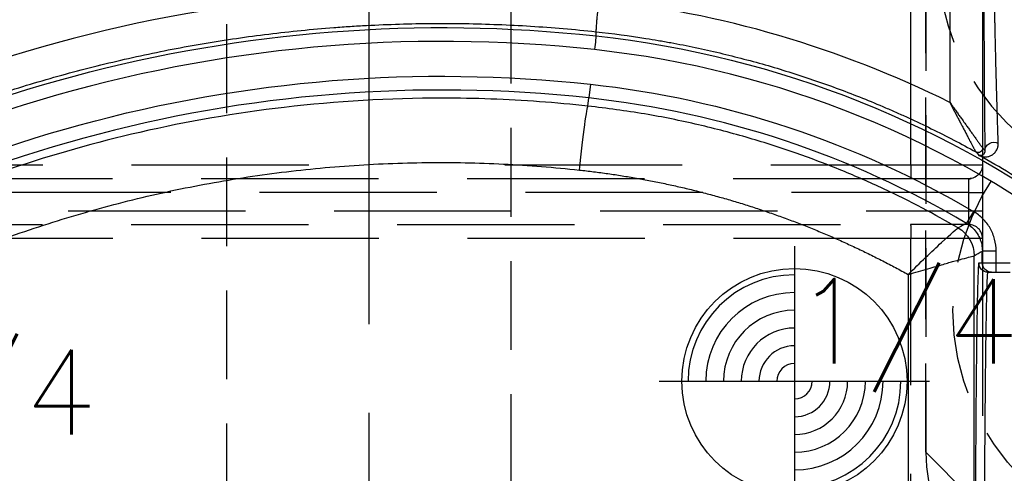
# Model space of a CAD drawing. Extents: x 2651 to 11825, y -3833 to 1075.
# Tile 246 of 256: x 4101 to 4129, y 271 to 284. Entities that reach past the tile are written whole.
import ezdxf

# ---------------------------------------------------------------- set-up
doc = ezdxf.new("R2010")
doc.units = 0
doc.header["$LTSCALE"] = 10
for name, pattern in [('CENTER', [2, 1.25, -0.25, 0.25, -0.25]), ('DASHED', [0.75, 0.5, -0.25]), ('HIDDEN', [0.375, 0.25, -0.125])]:
    doc.linetypes.add(name, pattern=pattern)
doc.layers.get('0').update_dxf_attribs({"linetype": 'CONTINUOUS'})
doc.layers.get('Defpoints').update_dxf_attribs({"linetype": 'CONTINUOUS'})
for name, color, linetype in [('1', 7, 'CONTINUOUS'), ('204', 7, 'CONTINUOUS'), ('COOL', 150, 'HIDDEN'), ('DIM', 3, 'CONTINUOUS'), ('LAYER_103', 7, 'CONTINUOUS'), ('PIN', 3, 'CONTINUOUS')]:
    doc.layers.add(name, color=color, linetype=linetype)
doc.styles.get("Standard").update_dxf_attribs({"font": 'romans.shx'})
doc.dimstyles.new('MM& INCH5', dxfattribs={"dimtxt": 5, "dimasz": 2.5, "dimexe": 1, "dimexo": 0.5, "dimtad": 0, "dimrnd": 1.38778e-17, "dimzin": 9, "dimdsep": 46, "dimtxsty": 'Standard', "dimblk": 'CLOSED', "dimcen": 0, "dimclrd": 3, "dimclre": 3, "dimclrt": 3, "dimazin": 2, "dimtfac": 0.75, "dimtofl": 0, "dimtmove": 0, "dimatfit": 3, "dimfxl": 0, "dimtolj": 1, "dimarcsym": 0})
doc.dimstyles.new('T5', dxfattribs={"dimtxt": 5, "dimasz": 4, "dimexe": 1.5, "dimexo": 1, "dimgap": 1.5, "dimtad": 0, "dimrnd": 1.38778e-17, "dimzin": 9, "dimdsep": 46, "dimtxsty": 'Standard', "dimblk": 'CLOSED', "dimcen": 0, "dimclrd": 3, "dimclre": 3, "dimclrt": 3, "dimazin": 2, "dimtfac": 0.75, "dimtofl": 0, "dimtmove": 0, "dimatfit": 3, "dimfxl": 0, "dimtolj": 1, "dimarcsym": 0})

# ---------------------------------------------------------------- blocks, each defined once
blk = doc.blocks.new('DSD')
at = {"layer": '1', "color": 6, "linetype": 'DASHED'}
for p, q in [((499.908, 511.092), (499.908, 526.896)), ((501.927, 526.896), (501.927, 511.092)), ((499.908, 511.092), (501.927, 511.092)), ((499.898, 510.703), (462.919, 510.703)), ((501.538, 510.703), (499.898, 510.703)), ((501.545, 510.315), (468.644, 510.315)), ((501.545, 509.797), (501.545, 510.315)), ((501.545, 510.315), (501.927, 510.315)), ((501.927, 510.315), (501.927, 509.797)), ((468.644, 509.797), (501.545, 509.797)), ((501.545, 509.797), (501.927, 509.797)), ((462.919, 509.408), (499.898, 509.408)), ((501.538, 509.408), (499.898, 509.408)), ((499.908, 459.883), (499.908, 509.019)), ((501.927, 509.019), (499.908, 509.019)), ((501.927, 509.019), (501.927, 460.933)), ((501.922, 508.326), (501.922, 508.663))]:
    blk.add_line(p, q, dxfattribs=at)
at = {"layer": '1', "color": 252, "linetype": 'Continuous'}
for p, q in [((501.935, 511.57), (501.935, 526.418)), ((501.004, 525.133), (501.004, 512.855)), ((490.87, 513.364), (490.828, 512.978)), ((490.803, 512.75), (490.828, 512.978)), ((501.675, 509.779), (501.477, 509.445)), ((501.923, 508.664), (501.923, 508.326)), ((502.312, 508.664), (501.923, 508.664)), ((502.312, 508.326), (502.312, 508.664)), ((501.692, 464.145), (501.692, 508.531)), ((501.923, 508.326), (501.825, 508.326)), ((502.312, 508.326), (501.923, 508.326)), ((502.711, 508.326), (502.312, 508.326)), ((502.312, 508.067), (502.312, 508.326)), ((499.831, 508.003), (499.831, 464.659))]:
    blk.add_line(p, q, dxfattribs=at)
at = {"layer": '1', "color": 7, "linetype": 'Continuous'}
for p, q in [((502.084, 508.067), (502.182, 508.067)), ((502.182, 508.067), (502.312, 508.067)), ((502.312, 508.067), (502.711, 508.067))]:
    blk.add_line(p, q, dxfattribs=at)
at = {"layer": '1', "color": 252, "linetype": 'Continuous', "extrusion": (0, 0, -1)}
for centre, radius, start, end in [((-486.693, 474.837), 40.124, 53.8028, 96.2068), ((-487.959, 486.516), 28.376, 96.2147, 157.8612), ((-486.693, 474.837), 38.753, 53.2604, 96.1879), ((-487.959, 486.516), 27.006, 96.1879, 120.5226)]:
    blk.add_arc(centre, radius, start, end, dxfattribs=at)
at = {"layer": '1', "color": 110, "linetype": 'Continuous'}
for centre, radius, start, end in [((486.693, 474.837), 39.735, 83.7932, 129.3821), ((487.959, 486.516), 27.988, 21.018, 83.7852)]:
    blk.add_arc(centre, radius, start, end, dxfattribs=at)
at = {"layer": '1', "color": 252, "linetype": 'Continuous'}
for centre, radius, start, end in [((486.693, 474.837), 38.365, 83.8121, 126.7396), ((487.959, 486.516), 26.617, 59.4774, 83.8121)]:
    blk.add_arc(centre, radius, start, end, dxfattribs=at)
at = {"layer": '1', "color": 7, "linetype": 'Continuous'}
blk.add_arc((487.959, 486.516), 28.454, 56.6874, 60.8315, dxfattribs=at)
at = {"layer": '1', "color": 6, "linetype": 'DASHED', "extrusion": (0, 0, -1)}
blk.add_arc((-501.538, 511.092), 0.389, 180, 270, dxfattribs=at)
at = {"layer": '1', "color": 6, "linetype": 'DASHED'}
blk.add_arc((501.538, 509.019), 0.389, 0, 90, dxfattribs=at)
at = {"layer": '1', "color": 252, "linetype": 'Continuous'}
for centre, major_axis, ratio, start_param, end_param in [((486.674, 474.837), (-41.149, 0), 1, 4.604494, 5.330589), ((464.37, 486.503), (-47.418, -0.042), 0.865972, 3.795115, 3.797219)]:
    blk.add_ellipse(centre, major_axis=major_axis, ratio=ratio, start_param=start_param, end_param=end_param, dxfattribs=at)
at = {"layer": '1', "color": 7, "linetype": 'Continuous'}
blk.add_ellipse((487.939, 486.516), major_axis=(-29.401, 0), ratio=1, start_param=4.251891, end_param=4.60449, dxfattribs=at)
at = {"layer": '1', "color": 252, "linetype": 'Continuous', "extrusion": (0, 0, -1)}
for centre, major_axis, ratio, start_param, end_param in [((490.608, 510.947), (0.196, 1.803), 0.026024, 4.709561, 6.274456), ((502.255, 511.501), (0.259, 0.004), 0.885838, 3.160401, 5.197109), ((501.805, 511.57), (-0.072, -0.108), 0.998651, 4.124129, 6.199042), ((501.805, 511.57), (0.0968, 0.0861), 0.999914, 0.727159, 2.802769), ((500.785, 508.531), (-0.452, 0.786), 0.999949, 1.049185, 2.092408), ((500.785, 508.531), (-0.106, -0.901), 0.999761, 3.551938, 4.595151), ((502.084, 508.326), (0, -0.259), 0.999962, 0, 1.570796), ((502.182, 508.326), (0, 0.259), 0.999962, 3.141593, 4.712389)]:
    blk.add_ellipse(centre, major_axis=major_axis, ratio=ratio, start_param=start_param, end_param=end_param, dxfattribs=at)
at = {"layer": '1', "color": 252, "linetype": 'Continuous'}
for points, knots in [([(501.961, 518.374), (501.961, 518.2), (501.961, 518.025), (501.961, 517.764), (501.961, 517.634), (501.962, 517.504), (501.962, 517.417), (501.962, 517.373), (501.962, 517.157), (501.962, 516.815), (501.963, 516.31), (501.965, 515.813), (501.966, 515.489), (501.967, 515.247), (501.967, 515.127), (501.967, 515.008), (501.968, 514.948), (501.968, 514.928), (501.968, 514.889), (501.969, 514.712), (501.97, 514.384), (501.973, 513.941), (501.974, 513.658), (501.976, 513.382), (501.977, 513.247), (501.978, 513.082), (501.978, 513.049), (501.979, 512.984), (501.979, 512.952), (501.98, 512.856), (501.981, 512.794), (501.982, 512.609), (501.984, 512.373), (501.987, 512.158), (501.989, 511.952), (501.99, 511.854), (501.993, 511.67), (501.994, 511.583), (501.996, 511.501)], [0, 0, 0, 0, 0.0625, 0.0625, 0.09375, 0.109375, 0.109375, 0.125, 0.125, 0.1875, 0.25, 0.3125, 0.375, 0.375, 0.40625, 0.421875, 0.421875, 0.429688, 0.429688, 0.4375, 0.5, 0.5625, 0.625, 0.625, 0.6875, 0.6875, 0.703125, 0.703125, 0.71875, 0.71875, 0.75, 0.75, 0.8125, 0.875, 0.875, 0.9375, 0.9375, 1, 1, 1, 1]), ([(491.031, 514.727), (491.03, 514.723), (491.026, 514.683), (491.011, 514.54), (491, 514.44), (490.989, 514.339)], [0, 0, 0, 0, 0.5, 0.5, 1, 1, 1, 1]), ([(490.803, 512.75), (490.348, 512.794), (489.437, 512.884), (488.065, 512.955), (485.663, 513), (482.338, 512.805), (478.26, 512.101), (474.598, 511.067), (471.361, 509.812), (468.547, 508.425), (466.128, 507.004), (464.694, 505.986), (464.023, 505.509)], [0, 0, 0, 0, 0.048366, 0.096732, 0.145099, 0.302324, 0.447855, 0.58169, 0.703824, 0.814256, 0.912982, 1, 1, 1, 1]), ([(501.241, 509.314), (500.906, 509.504), (500.217, 509.894), (499.122, 510.434), (497.945, 510.951), (496.682, 511.431), (495.333, 511.865), (493.899, 512.239), (492.382, 512.55), (491.337, 512.682), (490.803, 512.75)], [0, 0, 0, 0, 0.104323, 0.214554, 0.330692, 0.452738, 0.580692, 0.714553, 0.854323, 1, 1, 1, 1]), ([(502.312, 508.664), (502.312, 508.777), (502.297, 508.887), (502.24, 509.103), (502.197, 509.209), (502.086, 509.403), (502.017, 509.494), (501.86, 509.653), (501.772, 509.722), (501.675, 509.779)], [0, 0, 0, 0, 0.25, 0.25, 0.5, 0.5, 0.75, 0.75, 1, 1, 1, 1]), ([(501.477, 509.445), (501.473, 509.442), (501.469, 509.44), (501.443, 509.426), (501.422, 509.414), (501.347, 509.373), (501.294, 509.344), (501.241, 509.314)], [0, 0, 0, 0, 0.053761, 0.053761, 0.326804, 0.326804, 1, 1, 1, 1]), ([(501.477, 509.445), (501.528, 509.41), (501.632, 509.341), (501.758, 509.197), (501.853, 509.031), (501.912, 508.85), (501.92, 508.725), (501.923, 508.664)], [0, 0, 0, 0, 0.195653, 0.397798, 0.602202, 0.804347, 1, 1, 1, 1]), ([(499.831, 508.003), (500.161, 508.329), (500.499, 508.651), (501.039, 509.15), (501.229, 509.316), (501.241, 509.314)], [0, 0, 0, 0, 0.5, 0.5, 1, 1, 1, 1]), ([(499.831, 508.003), (499.929, 508.032), (500.117, 508.087), (500.382, 508.163), (500.614, 508.229), (500.812, 508.287), (500.977, 508.335), (501.194, 508.397), (501.436, 508.463), (501.643, 508.517), (501.675, 508.526), (501.691, 508.531)], [0, 0, 0, 0, 0.105119, 0.201549, 0.289295, 0.368365, 0.43877, 0.50053, 0.668056, 0.834313, 1, 1, 1, 1]), ([(501.969, 495.113), (501.969, 495.394), (501.969, 495.967), (501.97, 496.839), (501.972, 497.737), (501.975, 498.655), (501.978, 499.586), (501.982, 500.522), (501.986, 501.455), (501.992, 502.375), (501.998, 503.272), (502.005, 504.132), (502.012, 504.945), (502.02, 505.695), (502.029, 506.369), (502.039, 506.953), (502.049, 507.432), (502.06, 507.789), (502.072, 508.022), (502.08, 508.052), (502.084, 508.067)], [0, 0, 0, 0, 0.041403, 0.084471, 0.129205, 0.175604, 0.223668, 0.273397, 0.324791, 0.377851, 0.432575, 0.488964, 0.547018, 0.606736, 0.668119, 0.731167, 0.795879, 0.862255, 0.930296, 1, 1, 1, 1])]:
    blk.add_open_spline(points, degree=3, knots=knots, dxfattribs=at)
at = {"layer": '1', "color": 7, "linetype": 'Continuous'}
for points, knots in [([(502.372, 511.706), (502.369, 511.786), (502.366, 511.871), (502.36, 512.051), (502.357, 512.146), (502.35, 512.347), (502.344, 512.557), (502.337, 512.787), (502.332, 512.966), (502.33, 513.027), (502.328, 513.105), (502.327, 513.12), (502.327, 513.152), (502.325, 513.199), (502.321, 513.374), (502.316, 513.538), (502.309, 513.806), (502.303, 514.081), (502.292, 514.511), (502.286, 514.81), (502.282, 514.981), (502.282, 515), (502.281, 515.038), (502.28, 515.058), (502.279, 515.115), (502.277, 515.231), (502.274, 515.347), (502.269, 515.581), (502.263, 515.896), (502.254, 516.376), (502.245, 516.865), (502.239, 517.196), (502.235, 517.405), (502.235, 517.447), (502.233, 517.531), (502.231, 517.657), (502.229, 517.826), (502.227, 517.952), (502.225, 518.037), (502.225, 518.079), (502.223, 518.205), (502.221, 518.29), (502.22, 518.374)], [0, 0, 0, 0, 0.0625, 0.0625, 0.125, 0.125, 0.1875, 0.25, 0.25, 0.28125, 0.28125, 0.289063, 0.289063, 0.296875, 0.3125, 0.375, 0.375, 0.4375, 0.5, 0.5625, 0.5625, 0.570313, 0.570313, 0.578125, 0.578125, 0.59375, 0.625, 0.625, 0.6875, 0.75, 0.8125, 0.875, 0.875, 0.890625, 0.890625, 0.90625, 0.9375, 0.953125, 0.953125, 0.96875, 0.96875, 1, 1, 1, 1]), ([(463.127, 507.454), (463.378, 507.635), (463.757, 507.902), (464.204, 508.206), (464.397, 508.335), (464.526, 508.42), (464.591, 508.463), (465.173, 508.844), (466.221, 509.496), (467.834, 510.4), (468.936, 510.952), (469.772, 511.348), (470.193, 511.541), (470.688, 511.758), (470.901, 511.849), (471.044, 511.909), (471.115, 511.939), (471.757, 512.208), (472.904, 512.656), (474.644, 513.246), (476.404, 513.754), (478.183, 514.182), (479.981, 514.528), (481.797, 514.793), (483.021, 514.915), (483.791, 514.974), (483.945, 514.985), (484.176, 515), (484.253, 515.005), (484.408, 515.014), (484.793, 515.035), (485.179, 515.051), (486.104, 515.079), (487.337, 515.088), (489.185, 515.016), (490.416, 514.911), (491.031, 514.845)], [0, 0, 0, 0, 0.03125, 0.046875, 0.054688, 0.054688, 0.0625, 0.0625, 0.125, 0.1875, 0.25, 0.25, 0.28125, 0.296875, 0.304688, 0.304688, 0.3125, 0.3125, 0.375, 0.4375, 0.5, 0.5625, 0.625, 0.6875, 0.75, 0.75, 0.765625, 0.765625, 0.773438, 0.773438, 0.78125, 0.8125, 0.8125, 0.875, 0.9375, 1, 1, 1, 1]), ([(491.031, 514.845), (491.501, 514.794), (491.969, 514.731), (492.553, 514.638), (492.67, 514.619), (492.844, 514.589), (492.903, 514.579), (493.019, 514.558), (493.31, 514.506), (493.599, 514.448), (494.29, 514.303), (495.205, 514.087), (496.557, 513.695), (497.888, 513.238), (498.762, 512.889), (499.304, 512.656), (499.466, 512.585), (499.628, 512.513), (499.736, 512.464), (499.79, 512.44), (500.058, 512.317), (500.272, 512.216), (500.909, 511.904), (501.328, 511.686), (501.742, 511.457)], [0, 0, 0, 0, 0.125, 0.125, 0.15625, 0.15625, 0.171875, 0.171875, 0.1875, 0.25, 0.25, 0.375, 0.5, 0.625, 0.75, 0.75, 0.78125, 0.796875, 0.796875, 0.8125, 0.8125, 0.875, 0.875, 1, 1, 1, 1]), ([(501.004, 512.855), (501.014, 512.836), (501.023, 512.818), (501.042, 512.782), (501.052, 512.764), (501.081, 512.709), (501.118, 512.637), (501.175, 512.529), (501.231, 512.423), (501.277, 512.334), (501.309, 512.272), (501.323, 512.246), (501.332, 512.229), (501.336, 512.22), (501.359, 512.176), (501.377, 512.142), (501.412, 512.074), (501.43, 512.04), (501.464, 511.974), (501.481, 511.941), (501.515, 511.877), (501.535, 511.838), (501.555, 511.8), (501.563, 511.785), (501.567, 511.777), (501.579, 511.755), (501.587, 511.74), (501.609, 511.697), (501.624, 511.67), (501.644, 511.631), (501.654, 511.612), (501.665, 511.592), (501.67, 511.583), (501.673, 511.578), (501.675, 511.574), (501.682, 511.561), (501.693, 511.54), (501.708, 511.512), (501.717, 511.497), (501.722, 511.488), (501.725, 511.484), (501.728, 511.478), (501.731, 511.474), (501.733, 511.47), (501.734, 511.465), (501.745, 511.454), (501.741, 511.458)], [0, 0, 0, 0, 0.03125, 0.03125, 0.0625, 0.0625, 0.125, 0.1875, 0.25, 0.3125, 0.34375, 0.359375, 0.359375, 0.375, 0.375, 0.4375, 0.4375, 0.5, 0.5, 0.5625, 0.5625, 0.625, 0.640625, 0.640625, 0.65625, 0.65625, 0.6875, 0.6875, 0.75, 0.75, 0.78125, 0.796875, 0.804687, 0.804687, 0.8125, 0.8125, 0.84375, 0.875, 0.90625, 0.90625, 0.921875, 0.921875, 0.9375, 0.9375, 0.96875, 1, 1, 1, 1]), ([(501.004, 512.855), (501.028, 512.821), (501.052, 512.788), (501.088, 512.738), (501.1, 512.722), (501.124, 512.688), (501.136, 512.672), (501.172, 512.622), (501.219, 512.556), (501.29, 512.458), (501.348, 512.377), (501.389, 512.321), (501.406, 512.296), (501.418, 512.28), (501.424, 512.272), (501.452, 512.232), (501.475, 512.201), (501.52, 512.138), (501.542, 512.107), (501.585, 512.046), (501.607, 512.017), (501.649, 511.958), (501.675, 511.922), (501.7, 511.886), (501.71, 511.872), (501.715, 511.866), (501.73, 511.845), (501.74, 511.831), (501.768, 511.792), (501.786, 511.767), (501.812, 511.731), (501.825, 511.714), (501.837, 511.697), (501.845, 511.687), (501.848, 511.681), (501.86, 511.666), (501.874, 511.647), (501.893, 511.622), (501.903, 511.608), (501.91, 511.599), (501.913, 511.595), (501.917, 511.589), (501.92, 511.586), (501.924, 511.582), (501.926, 511.578), (501.937, 511.568), (501.932, 511.571)], [0, 0, 0, 0, 0.0625, 0.0625, 0.09375, 0.09375, 0.125, 0.125, 0.1875, 0.25, 0.3125, 0.34375, 0.359375, 0.359375, 0.375, 0.375, 0.4375, 0.4375, 0.5, 0.5, 0.5625, 0.5625, 0.625, 0.640625, 0.640625, 0.65625, 0.65625, 0.6875, 0.6875, 0.75, 0.75, 0.78125, 0.796875, 0.796875, 0.8125, 0.8125, 0.84375, 0.875, 0.90625, 0.90625, 0.921875, 0.921875, 0.9375, 0.9375, 0.96875, 1, 1, 1, 1]), ([(501.827, 511.361), (501.847, 511.351), (501.869, 511.342), (501.888, 511.335), (501.926, 511.324), (501.953, 511.32), (502.007, 511.317), (502.035, 511.318), (502.09, 511.327), (502.118, 511.335), (502.159, 511.352), (502.173, 511.359), (502.193, 511.371), (502.2, 511.375), (502.213, 511.383), (502.22, 511.388), (502.239, 511.403), (502.251, 511.413), (502.275, 511.437), (502.287, 511.45), (502.308, 511.479), (502.318, 511.495), (502.336, 511.528), (502.344, 511.547), (502.355, 511.576), (502.358, 511.587), (502.362, 511.603), (502.363, 511.608), (502.366, 511.62), (502.367, 511.625), (502.369, 511.643), (502.371, 511.655), (502.372, 511.68), (502.373, 511.693), (502.372, 511.706)], [0, 0, 0, 0, 0.0625, 0.125, 0.125, 0.25, 0.25, 0.375, 0.375, 0.5, 0.5, 0.5625, 0.5625, 0.59375, 0.59375, 0.625, 0.625, 0.6875, 0.6875, 0.75, 0.75, 0.8125, 0.8125, 0.875, 0.875, 0.90625, 0.90625, 0.921875, 0.921875, 0.9375, 0.9375, 0.96875, 0.96875, 1, 1, 1, 1]), ([(501.996, 511.501), (501.996, 511.496), (501.996, 511.487), (501.995, 511.478), (501.994, 511.469), (501.993, 511.465), (501.991, 511.457), (501.988, 511.446), (501.984, 511.436), (501.979, 511.423), (501.975, 511.418), (501.965, 511.402), (501.957, 511.393), (501.945, 511.382), (501.941, 511.378), (501.933, 511.372), (501.92, 511.364), (501.907, 511.359), (501.89, 511.354), (501.881, 511.353), (501.865, 511.352), (501.857, 511.353), (501.847, 511.354), (501.842, 511.356), (501.838, 511.357), (501.834, 511.359), (501.829, 511.36), (501.825, 511.362)], [0, 0, 0, 0, 0.03125, 0.0625, 0.0625, 0.09375, 0.09375, 0.125, 0.1875, 0.1875, 0.25, 0.25, 0.375, 0.375, 0.4375, 0.4375, 0.5, 0.625, 0.625, 0.75, 0.75, 0.875, 0.875, 0.9375, 0.96875, 0.96875, 1, 1, 1, 1])]:
    blk.add_open_spline(points, degree=3, knots=knots, dxfattribs=at)
at = {"layer": '1', "color": 252, "linetype": 'Continuous'}
for points, weights, degree in [([(491.105, 515.746), (491.008, 514.851), (491.031, 514.845)], [1, 0.709642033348, 1], 2), ([(465.739, 504.545), (473.041, 509.681), (481.685, 511.911), (490.56, 510.947)], [1, 0.957116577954, 0.957116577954, 1], 3), ([(490.56, 510.947), (493.826, 510.592), (496.958, 509.597), (499.831, 508.003)], [1, 0.98681524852, 0.98681524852, 1], 3), ([(501.825, 508.326), (501.757, 508.326), (501.71, 502.853), (501.71, 495.113)], [1, 0.804737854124, 0.804737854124, 1], 3)]:
    blk.add_rational_spline(points, weights, degree=degree, dxfattribs=at)
for points in [[(491.031, 514.725), (491.031, 514.765), (491.031, 514.805), (491.031, 514.845)], [(501.743, 511.457), (501.771, 511.425), (501.799, 511.393), (501.827, 511.361)], [(501.692, 508.531), (501.769, 508.575), (501.846, 508.619), (501.923, 508.664)]]:
    blk.add_open_spline(points, degree=3, dxfattribs=at)
at = {"layer": '1', "color": 7, "linetype": 'Continuous'}
for points in [[(501.742, 511.457), (501.742, 511.457), (501.743, 511.457), (501.743, 511.457)], [(501.241, 509.314), (501.241, 509.314), (501.241, 509.314), (501.241, 509.314)], [(501.691, 508.531), (501.691, 508.531), (501.691, 508.531), (501.692, 508.531)]]:
    blk.add_open_spline(points, degree=3, dxfattribs=at)
at = {"layer": '1', "color": 6, "linetype": 'DASHED'}
for points in [[(462.929, 511.092), (484.594, 511.092)], [(488.461, 511.092), (499.908, 511.092)], [(501.539, 510.696), (501.609, 510.71)], [(501.609, 509.401), (501.539, 509.416)], [(499.908, 509.019), (462.929, 509.019)]]:
    blk.add_open_spline(points, degree=1, dxfattribs=at)
for points, knots in [([(499.908, 511.092), (499.908, 510.99), (499.907, 510.889), (499.904, 510.745), (499.902, 510.702), (499.897, 510.703)], [0, 0, 0, 0, 0.5, 0.5, 1, 1, 1, 1]), ([(501.545, 510.315), (501.543, 510.416), (501.541, 510.518), (501.539, 510.661), (501.542, 510.706), (501.536, 510.703)], [0, 0, 0, 0, 0.5, 0.5, 1, 1, 1, 1]), ([(501.538, 509.408), (501.539, 509.413), (501.54, 509.424), (501.542, 509.498), (501.544, 509.593), (501.545, 509.696), (501.545, 509.764), (501.545, 509.797)], [0, 0, 0, 0, 0.240928, 0.461441, 0.661485, 0.841017, 1, 1, 1, 1]), ([(499.897, 509.408), (499.902, 509.409), (499.904, 509.366), (499.907, 509.222), (499.908, 509.121), (499.908, 509.019)], [0, 0, 0, 0, 0.5, 0.5, 1, 1, 1, 1])]:
    blk.add_open_spline(points, degree=3, knots=knots, dxfattribs=at)
for points in [[(501.927, 511.094), (501.927, 511.09), (501.927, 510.77), (501.927, 510.315)], [(501.927, 509.797), (501.927, 509.341), (501.927, 509.015), (501.927, 509.022)]]:
    blk.add_rational_spline(points, [1, 0.804737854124, 0.804737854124, 1], degree=3, dxfattribs=at)
blk = doc.blocks.new('*D143')
at = {"layer": 'Defpoints', "color": 0}
for p in [(4171.684, 387.642), (3870.047, 255.642), (3896.684, 255.642)]:
    blk.add_point(p, dxfattribs=at)
at = {"layer": 'DIM', "color": 3, "lineweight": -2}
blk.add_line((3896.184, 255.642), (3870.047, 255.642), dxfattribs=at)
at = {"layer": 'DIM', "color": 3, "insert": (3847.041, 255.642), "char_height": 5, "attachment_point": 5}
blk.add_mtext('\\A1;132 [5.197]', dxfattribs=at)
blk = doc.blocks.new('_Closed')
at = {"color": 0, "linetype": 'ByBlock', "lineweight": -2}
for p, q in [((-1, 0.1667), (0, 0)), ((-1, 0.1667), (-1, -0.1667)), ((0, 0), (-1, -0.1667)), ((0, 0), (-1, 0))]:
    blk.add_line(p, q, dxfattribs=at)
blk = doc.blocks.new('*D144')
at = {"layer": 'Defpoints', "color": 0}
for p in [(4171.684, 387.642), (3870.047, 263.642), (3962.156, 262.642)]:
    blk.add_point(p, dxfattribs=at)
at = {"layer": 'DIM', "color": 3, "lineweight": -2}
for p, q in [((3875.047, 263.642), (3870.047, 263.642)), ((3880.047, 262.642), (3875.047, 263.642)), ((3961.656, 262.642), (3880.047, 262.642))]:
    blk.add_line(p, q, dxfattribs=at)
at = {"layer": 'DIM', "color": 3, "insert": (3847.041, 263.642), "char_height": 5, "attachment_point": 5}
blk.add_mtext('\\A1;125 [4.921]', dxfattribs=at)
blk = doc.blocks.new('*D145')
at = {"layer": 'Defpoints', "color": 0}
for p in [(4171.684, 387.642), (3870.047, 212.642), (3896.684, 212.642)]:
    blk.add_point(p, dxfattribs=at)
at = {"layer": 'DIM', "color": 3, "lineweight": -2}
blk.add_line((3896.184, 212.642), (3870.047, 212.642), dxfattribs=at)
at = {"layer": 'DIM', "color": 3, "insert": (3849.422, 212.642), "char_height": 5, "attachment_point": 5}
blk.add_mtext('\\A1;175 [6.89]', dxfattribs=at)
blk = doc.blocks.new('*D146')
at = {"layer": 'Defpoints', "color": 0}
for p in [(4171.684, 387.642), (3870.047, 182.642), (3896.684, 182.642)]:
    blk.add_point(p, dxfattribs=at)
at = {"layer": 'DIM', "color": 3, "lineweight": -2}
blk.add_line((3896.184, 182.642), (3870.047, 182.642), dxfattribs=at)
at = {"layer": 'DIM', "color": 3, "insert": (3846.684, 182.642), "char_height": 5, "attachment_point": 5}
blk.add_mtext('\\A1;205 [8.071]', dxfattribs=at)
blk = doc.blocks.new('*D147')
at = {"layer": 'Defpoints', "color": 0}
for p in [(4171.684, 387.642), (3870.047, 162.642), (3896.684, 162.642)]:
    blk.add_point(p, dxfattribs=at)
at = {"layer": 'DIM', "color": 3, "lineweight": -2}
blk.add_line((3896.184, 162.642), (3870.047, 162.642), dxfattribs=at)
at = {"layer": 'DIM', "color": 3, "insert": (3846.684, 162.642), "char_height": 5, "attachment_point": 5}
blk.add_mtext('\\A1;225 [8.858]', dxfattribs=at)
blk = doc.blocks.new('*D148')
at = {"layer": 'Defpoints', "color": 0}
for p in [(4171.684, 387.642), (3870.047, 119.642), (3896.684, 119.642)]:
    blk.add_point(p, dxfattribs=at)
at = {"layer": 'DIM', "color": 3, "lineweight": -2}
blk.add_line((3896.184, 119.642), (3870.047, 119.642), dxfattribs=at)
at = {"layer": 'DIM', "color": 3, "insert": (3844.303, 119.642), "char_height": 5, "attachment_point": 5}
blk.add_mtext('\\A1;268 [10.551]', dxfattribs=at)
blk = doc.blocks.new('*D149')
at = {"layer": 'Defpoints', "color": 0}
for p in [(4171.684, 387.642), (3870.047, 12.642), (3896.684, 12.642)]:
    blk.add_point(p, dxfattribs=at)
at = {"layer": 'DIM', "color": 3, "lineweight": -2}
blk.add_line((3896.184, 12.642), (3870.047, 12.642), dxfattribs=at)
at = {"layer": 'DIM', "color": 3, "insert": (3844.303, 12.642), "char_height": 5, "attachment_point": 5}
blk.add_mtext('\\A1;375 [14.764]', dxfattribs=at)
blk = doc.blocks.new('*D150')
at = {"layer": 'Defpoints', "color": 0}
for p in [(4171.684, 387.642), (3870.047, 55.642), (3896.684, 55.642)]:
    blk.add_point(p, dxfattribs=at)
at = {"layer": 'DIM', "color": 3, "lineweight": -2}
blk.add_line((3896.184, 55.642), (3870.047, 55.642), dxfattribs=at)
at = {"layer": 'DIM', "color": 3, "insert": (3844.303, 55.642), "char_height": 5, "attachment_point": 5}
blk.add_mtext('\\A1;332 [13.071]', dxfattribs=at)
blk = doc.blocks.new('*D151')
at = {"layer": 'Defpoints', "color": 0}
for p in [(4171.684, 387.642), (3870.047, -22.358), (3962.156, -22.358)]:
    blk.add_point(p, dxfattribs=at)
at = {"layer": 'DIM', "color": 3, "lineweight": -2}
blk.add_line((3961.656, -22.358), (3870.047, -22.358), dxfattribs=at)
at = {"layer": 'DIM', "color": 3, "insert": (3844.303, -22.358), "char_height": 5, "attachment_point": 5}
blk.add_mtext('\\A1;410 [16.142]', dxfattribs=at)
blk = doc.blocks.new('*D152')
at = {"layer": 'Defpoints', "color": 0}
for p in [(4171.684, 387.642), (3870.047, -84.358), (3941.504, -84.358)]:
    blk.add_point(p, dxfattribs=at)
at = {"layer": 'DIM', "color": 3, "lineweight": -2}
blk.add_line((3941.004, -84.358), (3870.047, -84.358), dxfattribs=at)
at = {"layer": 'DIM', "color": 3, "insert": (3844.303, -84.358), "char_height": 5, "attachment_point": 5}
blk.add_mtext('\\A1;472 [18.583]', dxfattribs=at)
blk = doc.blocks.new('*D153')
at = {"layer": 'Defpoints', "color": 0}
for p in [(4171.684, 387.642), (3870.047, -57.358), (4069.264, -57.358)]:
    blk.add_point(p, dxfattribs=at)
at = {"layer": 'DIM', "color": 3, "lineweight": -2}
blk.add_line((4068.764, -57.358), (3870.047, -57.358), dxfattribs=at)
at = {"layer": 'DIM', "color": 3, "insert": (3846.684, -57.358), "char_height": 5, "attachment_point": 5}
blk.add_mtext('\\A1;445 [17.52]', dxfattribs=at)
blk = doc.blocks.new('*D154')
at = {"layer": 'Defpoints', "color": 0}
for p in [(4171.684, 387.642), (3870.047, -104.358), (4071.444, -104.358)]:
    blk.add_point(p, dxfattribs=at)
at = {"layer": 'DIM', "color": 3, "lineweight": -2}
blk.add_line((4070.944, -104.358), (3870.047, -104.358), dxfattribs=at)
at = {"layer": 'DIM', "color": 3, "insert": (3846.684, -104.358), "char_height": 5, "attachment_point": 5}
blk.add_mtext('\\A1;492 [19.37]', dxfattribs=at)
blk = doc.blocks.new('*D155')
at = {"layer": 'Defpoints', "color": 0}
for p in [(4171.684, 387.642), (3870.047, -124.358), (4057.484, -124.358)]:
    blk.add_point(p, dxfattribs=at)
at = {"layer": 'DIM', "color": 3, "lineweight": -2}
blk.add_line((4056.984, -124.358), (3870.047, -124.358), dxfattribs=at)
at = {"layer": 'DIM', "color": 3, "insert": (3844.303, -124.358), "char_height": 5, "attachment_point": 5}
blk.add_mtext('\\A1;512 [20.157]', dxfattribs=at)
blk = doc.blocks.new('*D191')
at = {"layer": 'Defpoints', "color": 0}
for p in [(4171.684, 387.642), (3870.047, 190.642), (4098.024, 184.442)]:
    blk.add_point(p, dxfattribs=at)
at = {"layer": 'DIM', "color": 3, "lineweight": -2}
for p, q in [((3875.047, 190.642), (3870.047, 190.642)), ((3880.047, 184.442), (3875.047, 190.642)), ((4097.524, 184.442), (3880.047, 184.442))]:
    blk.add_line(p, q, dxfattribs=at)
at = {"layer": 'DIM', "color": 3, "insert": (3851.446, 190.642), "char_height": 5, "attachment_point": 5}
blk.add_mtext('\\A1;203.2 [8]', dxfattribs=at)
blk = doc.blocks.new('*D192')
at = {"layer": 'Defpoints', "color": 0}
for p in [(4171.684, 387.642), (3870.047, 32.042), (4076.434, 32.042)]:
    blk.add_point(p, dxfattribs=at)
at = {"layer": 'DIM', "color": 3, "lineweight": -2}
blk.add_line((4075.934, 32.042), (3870.047, 32.042), dxfattribs=at)
at = {"layer": 'DIM', "color": 3, "insert": (3849.065, 32.042), "char_height": 5, "attachment_point": 5}
blk.add_mtext('\\A1;355.6 [14]', dxfattribs=at)
blk = doc.blocks.new('*D194')
at = {"layer": 'Defpoints', "color": 0}
for p in [(4171.684, 387.642), (3974.684, -117.538), (3974.684, -149.953)]:
    blk.add_point(p, dxfattribs=at)
at = {"layer": 'DIM', "color": 3, "lineweight": -2}
blk.add_line((3974.684, -118.038), (3974.684, -149.953), dxfattribs=at)
at = {"layer": 'DIM', "color": 3, "insert": (3974.684, -172.959), "char_height": 5, "attachment_point": 5, "rotation": 90}
blk.add_mtext('\\A1;197 [7.756]', dxfattribs=at)
blk = doc.blocks.new('*D195')
at = {"layer": 'Defpoints', "color": 0}
for p in [(4171.684, 387.642), (4046.684, -137.358), (4046.684, -149.953)]:
    blk.add_point(p, dxfattribs=at)
at = {"layer": 'DIM', "color": 3, "lineweight": -2}
blk.add_line((4046.684, -137.858), (4046.684, -149.953), dxfattribs=at)
at = {"layer": 'DIM', "color": 3, "insert": (4046.684, -172.959), "char_height": 5, "attachment_point": 5, "rotation": 90}
blk.add_mtext('\\A1;125 [4.921]', dxfattribs=at)
blk = doc.blocks.new('*D196')
at = {"layer": 'Defpoints', "color": 0}
for p in [(4171.684, 387.642), (4064.684, -131.558), (4064.684, -149.953)]:
    blk.add_point(p, dxfattribs=at)
at = {"layer": 'DIM', "color": 3, "lineweight": -2}
blk.add_line((4064.684, -132.058), (4064.684, -149.953), dxfattribs=at)
at = {"layer": 'DIM', "color": 3, "insert": (4064.684, -172.959), "char_height": 5, "attachment_point": 5, "rotation": 90}
blk.add_mtext('\\A1;107 [4.213]', dxfattribs=at)
blk = doc.blocks.new('*D197')
at = {"layer": 'Defpoints', "color": 0}
for p in [(4171.684, 387.642), (4086.684, -119.598), (4086.684, -149.953)]:
    blk.add_point(p, dxfattribs=at)
at = {"layer": 'DIM', "color": 3, "lineweight": -2}
blk.add_line((4086.684, -120.098), (4086.684, -149.953), dxfattribs=at)
at = {"layer": 'DIM', "color": 3, "insert": (4086.684, -170.935), "char_height": 5, "attachment_point": 5, "rotation": 90}
blk.add_mtext('\\A1;85 [3.346]', dxfattribs=at)
blk = doc.blocks.new('*D198')
at = {"layer": 'Defpoints', "color": 0}
for p in [(4171.684, 387.642), (4096.684, -84.778), (4096.684, -149.953)]:
    blk.add_point(p, dxfattribs=at)
at = {"layer": 'DIM', "color": 3, "lineweight": -2}
blk.add_line((4096.684, -85.278), (4096.684, -149.953), dxfattribs=at)
at = {"layer": 'DIM', "color": 3, "insert": (4096.684, -170.935), "char_height": 5, "attachment_point": 5, "rotation": 90}
blk.add_mtext('\\A1;75 [2.953]', dxfattribs=at)
blk = doc.blocks.new('*D279')
at = {"layer": 'Defpoints', "color": 0}
for p in [(4171.684, 387.642), (3870.047, -67.358), (3896.684, -67.358)]:
    blk.add_point(p, dxfattribs=at)
at = {"layer": 'DIM', "color": 3, "lineweight": -2}
blk.add_line((3896.184, -67.358), (3870.047, -67.358), dxfattribs=at)
at = {"layer": 'DIM', "color": 3, "insert": (3844.303, -67.358), "char_height": 5, "attachment_point": 5}
blk.add_mtext('\\A1;455 [17.913]', dxfattribs=at)
blk = doc.blocks.new('A$C257357D5')
at = {"layer": 'COOL', "color": 1, "linetype": 'CENTER'}
blk.add_line((-61, 60.106), (-61, -35), dxfattribs=at)
at = {"layer": 'COOL'}
blk.add_lwpolyline([(-57, 49.388), (-57, -32.691), (-61, -35), (-65, -32.691), (-65, 49.388)], dxfattribs=at)
blk = doc.blocks.new('*U6', base_point=(965.4695, 1808.9548))
blk.add_circle((965.4695, 1808.9548), 0.5)
for radius, start, end in [(0.4724, 90, 180), (0.3937, 90, 180), (0.315, 90, 180), (0.2362, 90, 180), (0.1575, 90, 180), (0.0787, 90, 180), (0.0787, 270, 0), (0.1575, 270, 0), (0.2362, 270, 0), (0.315, 270, 0), (0.3937, 270, 0), (0.4724, 270, 0)]:
    blk.add_arc((965.4695, 1808.9548), radius, start, end)
at = {"layer": 'PIN'}
for p, q in [((965.4695, 1809.5548), (965.4695, 1808.3548)), ((964.8695, 1808.9548), (966.0695, 1808.9548))]:
    blk.add_line(p, q, dxfattribs=at)
blk = doc.blocks.new('*D3339')
at = {"layer": 'Defpoints', "color": 0}
for p in [(4171.684, 387.642), (4078.178, 233.642), (4094.874, 233.642)]:
    blk.add_point(p, dxfattribs=at)
at = {"layer": 'PIN', "color": 3, "lineweight": -2}
blk.add_line((4093.874, 233.642), (4078.178, 233.642), dxfattribs=at)
at = {"layer": 'PIN', "color": 3, "insert": (4070.488, 233.642), "char_height": 5, "attachment_point": 5}
blk.add_mtext('\\A1;154', dxfattribs=at)
blk = doc.blocks.new('A$C5B154A66')
at = {"layer": '204', "color": 6, "linetype": 'HIDDEN'}
for p, q in [((-45.3, 16), (-45.3, -16)), ((-45.3, -16), (-41.3, -20))]:
    blk.add_line(p, q, dxfattribs=at)
blk.add_circle((-37.8, -12), 6.73, dxfattribs=at)
blk.add_arc((-38.3, -2), 6.67, 180, 0, dxfattribs=at)
at = {"layer": 'LAYER_103', "color": 6, "linetype": 'HIDDEN'}
blk.add_line((-45.3, -16), (-45.3, 16), dxfattribs=at)
blk.add_arc((-41.3, -16), 4, 180, 270, dxfattribs=at)

msp = doc.modelspace()

# ---------------------------------------------------------------- block references
at = {"layer": 'DIM'}
for name, p in [('DSD', (3626.059, -231.352)), ('A$C257357D5', (4171.684, 287.642)), ('A$C5B154A66', (4171.684, 287.642))]:
    msp.add_blockref(name, p, dxfattribs=at)
at = {"layer": 'PIN', "xscale": 6.35, "yscale": 6.35, "zscale": 6.35}
msp.add_blockref('*U6', (4122.684, 273.642), dxfattribs=at)

# ---------------------------------------------------------------- texts
at = {"layer": 'PIN', "color": 4}
for p in [(4122.684, 274.142), (4096.684, 272.142)]:
    msp.add_text('1/4', height=2.3813, dxfattribs=at).set_placement(p)

# ---------------------------------------------------------------- dimensions: what is measured, and where the dimension line sits
at = {"layer": 'DIM'}
for feature_location, offset, dtype, picture, middle in [((3962.156, -22.358), (-92.109, 0), 0, '*D151', (3844.303, -22.358)), ((3941.504, -84.358), (-71.457, 0), 0, '*D152', (3844.303, -84.358)), ((3896.684, -67.358), (-26.637, 0), 0, '*D279', (3844.303, -67.358)), ((4057.484, -124.358), (-187.437, 0), 0, '*D155', (3844.303, -124.358)), ((3896.684, 12.642), (-26.637, 0), 0, '*D149', (3844.303, 12.642)), ((3896.684, 55.642), (-26.637, 0), 0, '*D150', (3844.303, 55.642)), ((3896.684, 119.642), (-26.637, 0), 0, '*D148', (3844.303, 119.642)), ((4069.264, -57.358), (-199.217, 0), 0, '*D153', (3846.684, -57.358)), ((4071.444, -104.358), (-201.397, 0), 0, '*D154', (3846.684, -104.358)), ((3896.684, 182.642), (-26.637, 0), 0, '*D146', (3846.684, 182.642)), ((3896.684, 162.642), (-26.637, 0), 0, '*D147', (3846.684, 162.642)), ((3896.684, 255.642), (-26.637, 0), 0, '*D143', (3847.041, 255.642)), ((3962.156, 262.642), (-92.109, 1), 0, '*D144', (3847.041, 263.642)), ((4076.434, 32.042), (-206.387, 0), 0, '*D192', (3849.065, 32.042)), ((3896.684, 212.642), (-26.637, 0), 0, '*D145', (3849.422, 212.642)), ((4098.024, 184.442), (-227.977, 6.2), 0, '*D191', (3851.446, 190.642)), ((3974.684, -117.538), (0, -32.415), 1, '*D194', (3974.684, -172.959)), ((4046.684, -137.358), (0, -12.595), 1, '*D195', (4046.684, -172.959)), ((4064.684, -131.558), (0, -18.395), 1, '*D196', (4064.684, -172.959)), ((4086.684, -119.598), (0, -30.355), 1, '*D197', (4086.684, -170.935)), ((4096.684, -84.778), (0, -65.175), 1, '*D198', (4096.684, -170.935))]:
    dim = msp.add_ordinate_dim(feature_location=feature_location, offset=offset, dtype=dtype, origin=(4171.684, 387.642), dimstyle='MM& INCH5', dxfattribs=at)
    dim.commit()
    dim.dimension.update_dxf_attribs({"geometry": picture, "text_midpoint": middle})
at = {"layer": 'PIN'}
dim = msp.add_ordinate_dim(feature_location=(4094.874, 233.642), offset=(-16.696, 0), dtype=0, origin=(4171.684, 387.642), dimstyle='T5', dxfattribs=at)
dim.commit()
dim.dimension.update_dxf_attribs({"geometry": '*D3339', "text_midpoint": (4070.488, 233.642)})

doc.saveas('drawing.dxf')
